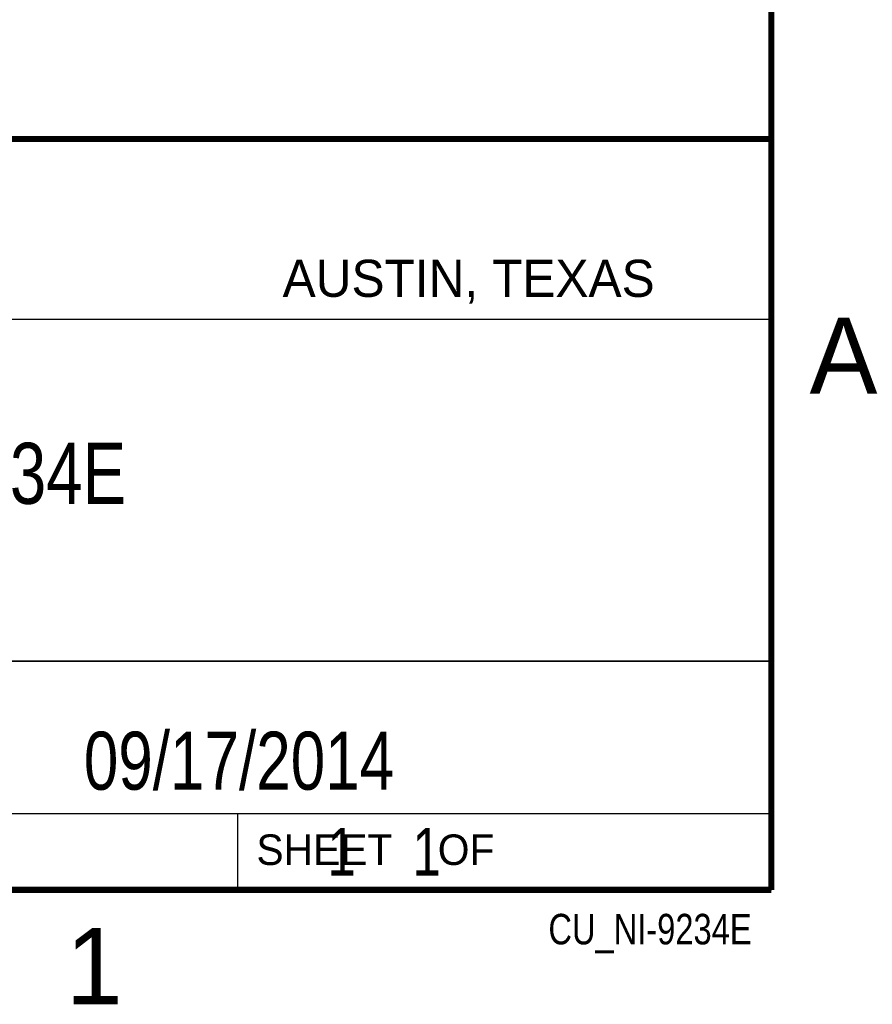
# Model space of a CAD drawing. Header units: inches. Extents: x 0 to 22, y 0 to 17.
# Tile 7 of 8: x 19 to 21.8, y 0.1 to 3.4. Entities that reach past the tile are written whole.
import ezdxf

# ---------------------------------------------------------------- set-up
doc = ezdxf.new("R2010")
doc.units = ezdxf.units.IN
doc.header["$LTSCALE"] = 1.21
doc.header["$MEASUREMENT"] = 0
doc.layers.get('0').update_dxf_attribs({"linetype": 'CONTINUOUS'})
doc.layers.add('DETAIL', color=7, linetype='CONTINUOUS')
doc.layers.add('NOTE', color=7, linetype='CONTINUOUS')
doc.styles.get("Standard").update_dxf_attribs({"font": 'txt', "width": 0.8})
doc.styles.add('TEXTSTYLE_2', font='txt')

msp = doc.modelspace()

# ---------------------------------------------------------------- linework, layer by layer
at = {"color": 2, "linetype": 'CONTINUOUS'}
for p, q in [((16.3737, 2.9596), (21.5037, 2.9596)), ((16.375, 2.96), (21.5, 2.96)), ((21.5037, 2.9596), (21.5037, 1.2496)), ((16.7288, 2.37), (21.5, 2.37)), ((16.3737, 1.2496), (21.5037, 1.2496)), ((18.01, 1.25), (21.5, 1.25)), ((21.5, 1.25), (21.5, 0.75)), ((16.375, 0.75), (21.5, 0.75)), ((18.01, 0.75), (21.5, 0.75)), ((19.75, 0.75), (21.5, 0.75)), ((19.75, 0.75), (19.75, 0.5)), ((21.5, 0.75), (21.5, 0.5)), ((19.75, 0.5), (21.5, 0.5)), ((20.4977, 0.4994), (21.4977, 0.4994)), ((20.4977, 0.4994), (20.4977, 0.4989)), ((20.4977, 0.4989), (21.4977, 0.4989)), ((21.4977, 0.4994), (21.4977, 0.4989))]:
    msp.add_line(p, q, dxfattribs=at)
at = {"color": 7, "linetype": 'CONTINUOUS', "const_width": 0.02}
for points in [[(21.5, 0.5), (21.5, 16.5)], [(13.6, 2.9595), (21.5, 2.96)], [(0.5, 0.5), (21.5, 0.5)]]:
    msp.add_lwpolyline(points, dxfattribs=at)

# ---------------------------------------------------------------- texts
at = {"color": 2, "linetype": 'CONTINUOUS', "attachment_point": 1, "line_spacing_factor": 0.9, "style": 'TEXTSTYLE_2'}
for s, insert, char_height, width in [('AUSTIN, TEXAS', (19.898, 2.5642), 0.121576, 1.580488), ('A', (21.625, 2.375), 0.25, 0.25), ('SHEET    OF', (19.8121, 0.6815), 0.1, 1.1), ('1', (19.1875, 0.375), 0.25, 0.25)]:
    msp.add_mtext(s, dxfattribs=dict(at, insert=insert, char_height=char_height, width=width))
at = {"layer": 'DETAIL', "color": 7, "linetype": 'CONTINUOUS', "insert": (19.8125, 0.7031), "char_height": 0.15625, "width": 1.375, "attachment_point": 1, "line_spacing_factor": 0.9}
msp.add_mtext('     1    1', dxfattribs=at)
at = {"layer": 'DETAIL', "color": 2, "linetype": 'CONTINUOUS', "insert": (21.4352, 0.4213), "char_height": 0.1, "width": 0.88, "attachment_point": 3, "line_spacing_factor": 0.9}
msp.add_mtext('CU_NI-9234E', dxfattribs=at)
at = {"layer": 'NOTE', "color": 7, "linetype": 'CONTINUOUS', "attachment_point": 2, "line_spacing_factor": 0.9}
for s, insert, char_height, width in [('NI 9234E \\P ', (18.9387, 1.9646), 0.2, 1.44), ('09/17/2014', (19.755, 1.0181), 0.19, 1.52)]:
    msp.add_mtext(s, dxfattribs=dict(at, insert=insert, char_height=char_height, width=width))

doc.saveas('drawing.dxf')
